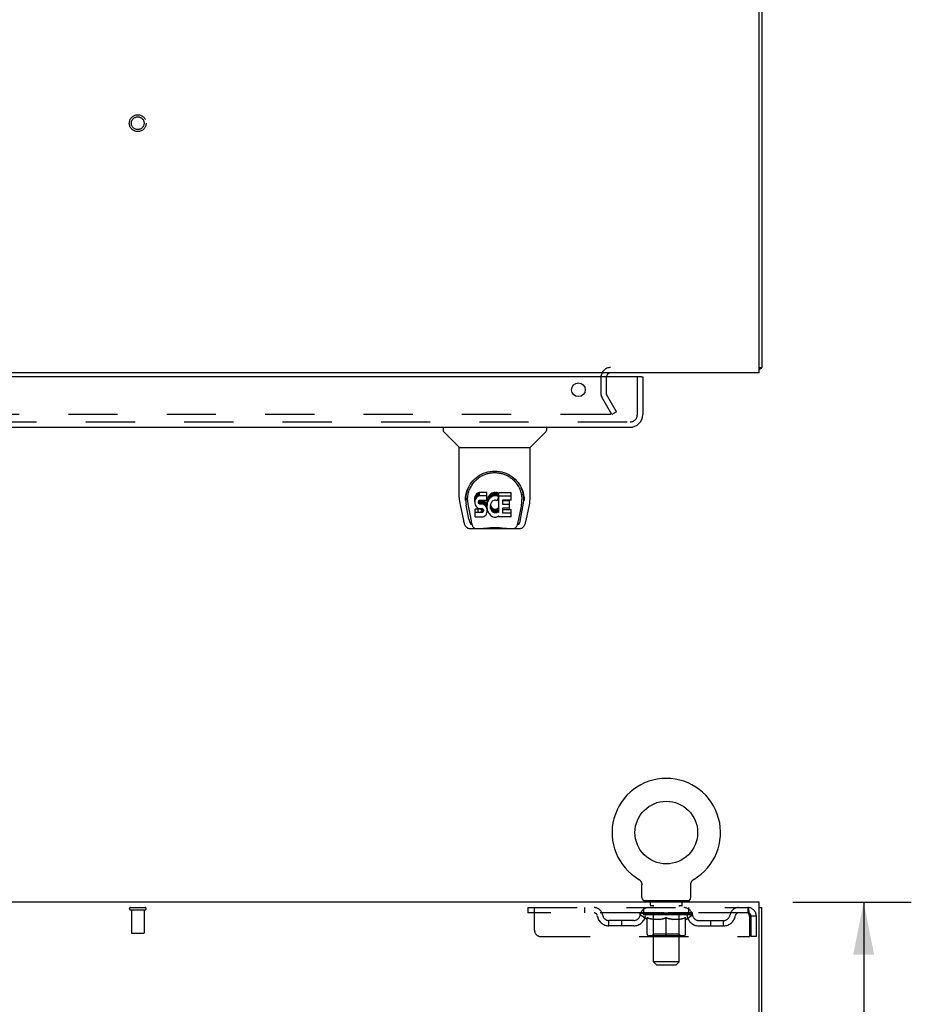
# Model space of a CAD drawing. Header units: inches. Extents: x 0 to 174, y 0 to 112.
# Tile 9 of 13: x 73 to 90, y 74 to 93. Entities that reach past the tile are written whole.
import ezdxf

# ---------------------------------------------------------------- set-up
doc = ezdxf.new("R2010")
doc.units = ezdxf.units.IN
doc.header["$LTSCALE"] = 9.560375
doc.header["$MEASUREMENT"] = 0
doc.linetypes.add('HIDDEN', pattern=[0.2, 0.1, -0.1])
doc.layers.get('0').update_dxf_attribs({"linetype": 'CONTINUOUS'})
for name, color, linetype in [('DEFAULT_2', 8, 'HIDDEN'), ('DIMENSIONS', 7, 'CONTINUOUS'), ('DOOR_ASSEMBLY', 7, 'CONTINUOUS')]:
    doc.layers.add(name, color=color, linetype=linetype)
doc.styles.get("Standard").update_dxf_attribs({"font": 'arial.ttf'})
doc.dimstyles.new('DIMSTYLE_1', dxfattribs={"dimtxt": 0.766875, "dimasz": 1.0225, "dimexe": 0.09, "dimexo": 0.07, "dimgap": 0.0375, "dimtad": 0, "dimtih": 1, "dimtoh": 1, "dimzin": 4, "dimdsep": 46, "dimtxsty": 'Standard', "dimblk": '_FILLED', "dimblk1": '_FILLED', "dimblk2": '_FILLED', "dimcen": 0.09, "dimadec": 3, "dimazin": 1, "dimtfac": 1, "dimtdec": 3, "dimtofl": 0, "dimtmove": 0, "dimatfit": 3, "dimldrblk": '_FILLED', "dimfxl": 0, "dimtolj": 1, "dimtzin": 4, "dimarcsym": 0})

# ---------------------------------------------------------------- blocks, each defined once
blk = doc.blocks.new('_FILLED')
at = {"color": 0, "linetype": 'ByBlock'}
blk.add_solid([(0, 0), (-1, 0.2), (-1, -0.2)], dxfattribs=at)
blk = doc.blocks.new('*D12')
at = {"layer": 'DIMENSIONS', "color": 2, "linetype": 'Continuous'}
for p, q in [((87.543, 76.104), (89.84, 76.104)), ((88.92, 76.104), (88.92, 71.934)), ((88.92, 66.229), (88.92, 70.4)), ((86.155, 66.229), (89.84, 66.229))]:
    blk.add_line(p, q, dxfattribs=at)
at = {"layer": 'DIMENSIONS', "color": 2, "linetype": 'Continuous', "xscale": 1.0225, "yscale": 1.0225, "zscale": 1.0225}
for p, rotation in [((88.92, 76.104), 90), ((88.92, 66.229), 270)]:
    blk.add_blockref('_FILLED', p, dxfattribs=dict(at, rotation=rotation))
at = {"layer": 'DIMENSIONS', "color": 2, "linetype": 'Continuous', "insert": (88.92, 71.55), "char_height": 0.7669, "width": 2.08396, "attachment_point": 2, "line_spacing_factor": 0.9}
blk.add_mtext('9.88', dxfattribs=at)

msp = doc.modelspace()

# ---------------------------------------------------------------- linework, layer by layer
at = {"color": 3, "linetype": 'Continuous'}
for p, q in [((86.887, 86.395), (86.887, 104.283)), ((86.939, 104.206), (86.939, 86.499)), ((86.887, 86.395), (52.741, 86.395)), ((86.887, 76.104), (52.741, 76.104)), ((86.887, 72.748), (86.887, 76.104)), ((86.939, 8.208), (86.939, 76))]:
    msp.add_line(p, q, dxfattribs=at)
at = {"color": 7, "linetype": 'Continuous'}
for p, q in [((86.887, 86.499), (86.939, 86.499)), ((86.898, 86.467), (86.887, 86.476)), ((84.549, 76.551), (84.548, 76.551)), ((84.548, 76.551), (84.552, 76.549)), ((84.552, 76.549), (84.556, 76.546)), ((84.556, 76.546), (84.559, 76.544)), ((84.559, 76.544), (84.563, 76.541)), ((84.563, 76.541), (84.566, 76.538)), ((84.566, 76.538), (84.569, 76.536)), ((84.569, 76.536), (84.572, 76.533)), ((84.572, 76.533), (84.575, 76.529)), ((84.575, 76.529), (84.578, 76.526)), ((84.578, 76.526), (84.581, 76.523)), ((84.581, 76.523), (84.584, 76.52)), ((84.584, 76.52), (84.587, 76.516)), ((84.586, 76.516), (84.589, 76.512)), ((84.589, 76.513), (84.591, 76.509)), ((84.591, 76.509), (84.594, 76.505)), ((84.594, 76.505), (84.596, 76.501)), ((84.596, 76.501), (84.598, 76.497)), ((84.598, 76.497), (84.599, 76.493)), ((84.599, 76.493), (84.601, 76.489)), ((84.601, 76.489), (84.603, 76.485)), ((84.603, 76.485), (84.604, 76.481)), ((84.604, 76.481), (84.605, 76.477)), ((84.605, 76.477), (84.606, 76.473)), ((84.606, 76.473), (84.607, 76.469)), ((84.607, 76.469), (84.608, 76.464)), ((84.61, 76.194), (84.61, 76.443)), ((85.56, 76.443), (85.56, 76.447)), ((85.56, 76.194), (85.56, 76.443)), ((85.562, 76.469), (85.563, 76.473)), ((85.562, 76.464), (85.562, 76.469)), ((85.563, 76.473), (85.564, 76.477)), ((85.564, 76.477), (85.566, 76.481)), ((85.566, 76.481), (85.567, 76.485)), ((85.567, 76.485), (85.569, 76.489)), ((85.569, 76.489), (85.57, 76.493)), ((85.57, 76.493), (85.572, 76.497)), ((85.572, 76.497), (85.574, 76.501)), ((85.574, 76.501), (85.576, 76.505)), ((85.576, 76.505), (85.578, 76.509)), ((85.578, 76.509), (85.581, 76.513)), ((85.581, 76.512), (85.583, 76.516)), ((85.583, 76.516), (85.586, 76.52)), ((85.586, 76.52), (85.588, 76.523)), ((85.588, 76.523), (85.591, 76.526)), ((85.591, 76.526), (85.594, 76.529)), ((85.594, 76.529), (85.597, 76.533)), ((85.597, 76.533), (85.6, 76.536)), ((85.6, 76.536), (85.604, 76.538)), ((85.604, 76.538), (85.607, 76.541)), ((85.607, 76.541), (85.61, 76.544)), ((85.61, 76.544), (85.614, 76.546)), ((85.614, 76.546), (85.617, 76.549)), ((85.614, 76.546), (85.615, 76.547)), ((85.617, 76.549), (85.621, 76.551)), ((85.621, 76.551), (85.621, 76.551)), ((84.647, 76.134), (84.647, 76.104)), ((85.522, 76.134), (84.647, 76.134)), ((85.522, 76.134), (85.522, 76.104)), ((86.887, 76), (86.939, 76))]:
    msp.add_line(p, q, dxfattribs=at)
at = {"color": 3, "linetype": 'Continuous'}
for points in [[(86.898, 86.467), (86.9, 86.469), (86.902, 86.471), (86.904, 86.473), (86.907, 86.475), (86.91, 86.476), (86.913, 86.478), (86.916, 86.48), (86.922, 86.482)], [(86.922, 86.482), (86.925, 86.484), (86.927, 86.485), (86.93, 86.487), (86.932, 86.488), (86.934, 86.49), (86.936, 86.492), (86.937, 86.493), (86.938, 86.495), (86.938, 86.497), (86.939, 86.498), (86.939, 86.499)]]:
    msp.add_lwpolyline(points, dxfattribs=at)
at = {"color": 7, "linetype": 'Continuous'}
for points in [[(84.608, 76.464), (84.609, 76.46), (84.609, 76.456), (84.61, 76.451), (84.61, 76.447), (84.61, 76.443)], [(84.61, 76.451), (84.61, 76.447), (84.61, 76.443)], [(85.56, 76.447), (85.56, 76.451), (85.56, 76.456), (85.561, 76.46), (85.562, 76.464)], [(85.56, 76.447), (85.56, 76.451), (85.56, 76.456), (85.561, 76.46), (85.562, 76.464)]]:
    msp.add_lwpolyline(points, dxfattribs=at)
msp.add_circle((85.085, 77.458), 0.609, dxfattribs=at)
at = {"color": 3, "linetype": 'Continuous'}
for centre, radius, start, end in [((84.003, 86.31), 0.085, 90, 175.9511), ((86.75, 86.584), 0.189, 316.4873, 321.7194)]:
    msp.add_arc(centre, radius, start, end, dxfattribs=at)
at = {"color": 7, "linetype": 'Continuous'}
for centre, radius, start, end in [((85.085, 77.458), 1.054, 300.3993, 239.6007), ((84.67, 76.194), 0.06, 180, 270), ((85.5, 76.194), 0.06, 270, 360)]:
    msp.add_arc(centre, radius, start, end, dxfattribs=at)
at = {"layer": 'DEFAULT_2', "color": 8, "linetype": 'HIDDEN'}
for p, q in [((83.814, 86.31), (83.814, 85.991)), ((83.918, 86.31), (83.918, 85.991)), ((84.118, 85.635), (83.922, 85.974)), ((84.028, 85.583), (83.832, 85.922)), ((83.982, 85.583), (55.645, 85.583)), ((84.118, 85.635), (84.028, 85.583)), ((84.554, 76.547), (84.556, 76.546)), ((85.621, 76.551), (85.621, 76.551)), ((74.672, 76), (74.956, 76)), ((82.397, 76), (82.397, 75.896)), ((82.397, 76), (86.668, 76)), ((82.522, 75.563), (82.522, 76)), ((83.497, 76), (83.497, 75.896)), ((84.647, 75.896), (84.647, 76)), ((84.74, 76.134), (84.74, 76.104)), ((84.775, 76.044), (84.775, 76.124)), ((84.844, 76.034), (84.785, 76.034)), ((84.836, 74.944), (84.836, 76.024)), ((85.385, 76.034), (85.326, 76.034)), ((85.334, 74.944), (85.334, 76.024)), ((85.395, 76.044), (85.395, 76.124)), ((85.43, 76.134), (85.43, 76.104)), ((85.522, 75.896), (85.522, 76)), ((86.668, 76), (86.668, 75.896)), ((86.67, 75.999), (86.668, 76)), ((74.672, 75.957), (74.956, 75.957)), ((74.69, 75.957), (74.69, 75.51)), ((74.938, 75.957), (74.938, 75.51)), ((86.668, 75.896), (82.397, 75.896)), ((84.579, 75.859), (84.579, 75.896)), ((85.591, 75.859), (84.579, 75.859)), ((84.706, 75.77), (84.579, 75.859)), ((84.586, 75.891), (84.586, 75.896)), ((84.593, 75.888), (84.593, 75.891)), ((84.593, 75.888), (85.576, 75.888)), ((84.6, 75.888), (84.6, 75.891)), ((84.601, 75.888), (84.601, 75.891)), ((84.609, 75.891), (84.609, 75.896)), ((84.622, 75.888), (84.622, 75.891)), ((84.624, 75.888), (84.624, 75.891)), ((84.646, 75.891), (84.646, 75.896)), ((84.658, 75.888), (84.658, 75.891)), ((84.66, 75.888), (84.66, 75.891)), ((84.823, 75.891), (84.663, 75.891)), ((84.697, 75.891), (84.697, 75.896)), ((84.698, 75.888), (84.698, 75.891)), ((84.699, 75.888), (84.699, 75.891)), ((84.701, 75.888), (84.701, 75.891)), ((84.707, 75.888), (84.707, 75.891)), ((84.707, 75.888), (84.707, 75.891)), ((84.71, 75.888), (84.71, 75.891)), ((84.712, 75.888), (84.712, 75.892)), ((84.714, 75.48), (84.714, 75.804)), ((84.716, 75.888), (84.716, 75.891)), ((84.727, 75.888), (84.727, 75.891)), ((84.742, 75.888), (84.742, 75.893)), ((84.742, 75.888), (84.742, 75.891)), ((84.758, 75.888), (84.758, 75.891)), ((84.758, 75.888), (84.758, 75.891)), ((84.759, 75.891), (84.759, 75.896)), ((84.767, 75.888), (84.767, 75.891)), ((84.77, 75.888), (84.77, 75.891)), ((84.778, 75.888), (84.778, 75.891)), ((84.787, 75.888), (84.787, 75.894)), ((84.799, 75.888), (84.799, 75.891)), ((84.802, 75.888), (84.802, 75.891)), ((84.823, 75.888), (84.823, 75.891)), ((84.877, 75.891), (84.827, 75.891)), ((84.832, 75.891), (84.832, 75.896)), ((84.835, 75.482), (84.835, 75.857)), ((84.837, 75.888), (84.837, 75.891)), ((84.841, 75.888), (84.841, 75.891)), ((84.846, 75.888), (84.846, 75.895)), ((84.849, 75.888), (84.849, 75.891)), ((84.858, 75.888), (84.858, 75.891)), ((84.877, 75.888), (84.877, 75.891)), ((84.937, 75.891), (84.89, 75.891)), ((84.906, 75.888), (84.906, 75.891)), ((84.912, 75.891), (84.912, 75.896)), ((84.915, 75.888), (84.915, 75.891)), ((84.917, 75.888), (84.917, 75.896)), ((84.919, 75.888), (84.919, 75.891)), ((84.925, 75.888), (84.925, 75.891)), ((84.937, 75.888), (84.937, 75.891)), ((85.001, 75.891), (84.958, 75.891)), ((84.968, 75.888), (84.968, 75.891)), ((84.993, 75.891), (85.085, 75.896)), ((84.997, 75.891), (84.997, 75.896)), ((84.997, 75.891), (84.997, 75.896)), ((84.997, 75.896), (84.997, 75.896)), ((84.997, 75.888), (84.997, 75.891)), ((85, 75.888), (85, 75.891)), ((85.001, 75.888), (85.001, 75.891)), ((85.002, 75.888), (85.002, 75.891)), ((85.068, 75.891), (85.03, 75.891)), ((85.034, 75.888), (85.034, 75.891)), ((85.068, 75.888), (85.068, 75.891)), ((85.083, 75.891), (85.083, 75.891)), ((85.083, 75.888), (85.083, 75.891)), ((85.083, 75.888), (85.083, 75.891)), ((85.085, 75.891), (85.085, 75.896)), ((85.085, 75.45), (85.085, 75.805)), ((85.087, 75.888), (85.087, 75.891)), ((85.087, 75.888), (85.087, 75.891)), ((85.087, 75.891), (85.087, 75.891)), ((85.088, 75.891), (85.14, 75.891)), ((85.101, 75.888), (85.101, 75.891)), ((85.114, 75.891), (85.114, 75.895)), ((85.114, 75.895), (85.176, 75.891)), ((85.131, 75.891), (85.131, 75.894)), ((85.136, 75.888), (85.136, 75.891)), ((85.168, 75.888), (85.168, 75.891)), ((85.168, 75.888), (85.168, 75.891)), ((85.168, 75.891), (85.212, 75.891)), ((85.169, 75.888), (85.169, 75.891)), ((85.172, 75.891), (85.172, 75.896)), ((85.172, 75.896), (85.173, 75.896)), ((85.172, 75.888), (85.172, 75.891)), ((85.173, 75.891), (85.173, 75.896)), ((85.201, 75.888), (85.201, 75.891)), ((85.233, 75.888), (85.233, 75.891)), ((85.233, 75.891), (85.28, 75.891)), ((85.245, 75.888), (85.245, 75.891)), ((85.251, 75.888), (85.251, 75.891)), ((85.253, 75.888), (85.253, 75.896)), ((85.255, 75.888), (85.255, 75.891)), ((85.258, 75.891), (85.258, 75.896)), ((85.264, 75.888), (85.264, 75.891)), ((85.293, 75.888), (85.293, 75.891)), ((85.293, 75.891), (85.342, 75.891)), ((85.312, 75.888), (85.312, 75.891)), ((85.321, 75.888), (85.321, 75.891)), ((85.324, 75.888), (85.324, 75.895)), ((85.329, 75.888), (85.329, 75.891)), ((85.332, 75.888), (85.332, 75.891)), ((85.335, 75.482), (85.335, 75.857)), ((85.338, 75.891), (85.338, 75.896)), ((85.346, 75.888), (85.346, 75.891)), ((85.346, 75.891), (85.507, 75.891)), ((85.368, 75.888), (85.368, 75.891)), ((85.37, 75.888), (85.37, 75.891)), ((85.383, 75.888), (85.383, 75.894)), ((85.392, 75.888), (85.392, 75.891)), ((85.399, 75.888), (85.399, 75.891)), ((85.402, 75.888), (85.402, 75.891)), ((85.41, 75.891), (85.41, 75.896)), ((85.411, 75.888), (85.411, 75.891)), ((85.411, 75.888), (85.411, 75.891)), ((85.428, 75.888), (85.428, 75.893)), ((85.428, 75.888), (85.428, 75.891)), ((85.442, 75.888), (85.442, 75.891)), ((85.454, 75.888), (85.454, 75.891)), ((85.455, 75.48), (85.455, 75.804)), ((85.457, 75.888), (85.457, 75.892)), ((85.46, 75.888), (85.46, 75.891)), ((85.463, 75.888), (85.463, 75.891)), ((85.463, 75.888), (85.463, 75.891)), ((85.464, 75.77), (85.591, 75.859)), ((85.469, 75.888), (85.469, 75.891)), ((85.471, 75.888), (85.471, 75.891)), ((85.471, 75.888), (85.471, 75.891)), ((85.473, 75.891), (85.473, 75.896)), ((85.509, 75.888), (85.509, 75.891)), ((85.512, 75.888), (85.512, 75.891)), ((85.523, 75.891), (85.523, 75.896)), ((85.546, 75.888), (85.546, 75.891)), ((85.547, 75.888), (85.547, 75.891)), ((85.56, 75.891), (85.56, 75.896)), ((85.569, 75.888), (85.569, 75.891)), ((85.569, 75.888), (85.569, 75.891)), ((85.576, 75.888), (85.576, 75.891)), ((85.583, 75.891), (85.583, 75.896)), ((85.591, 75.859), (85.591, 75.896)), ((86.701, 75.833), (86.701, 75.438)), ((86.731, 75.438), (86.731, 75.833)), ((86.835, 75.833), (86.731, 75.833)), ((86.835, 75.438), (86.835, 75.833)), ((83.97, 75.645), (83.97, 75.749)), ((84.453, 75.749), (83.97, 75.749)), ((84.453, 75.645), (83.97, 75.645)), ((84.22, 75.645), (84.22, 75.749)), ((84.706, 75.77), (84.714, 75.77)), ((84.972, 75.77), (84.828, 75.77)), ((85.342, 75.77), (85.198, 75.77)), ((85.455, 75.77), (85.464, 75.77)), ((85.716, 75.749), (86.199, 75.749)), ((85.716, 75.645), (86.199, 75.645)), ((85.949, 75.645), (85.949, 75.749)), ((86.199, 75.645), (86.199, 75.749)), ((74.7, 75.5), (74.928, 75.5)), ((82.647, 75.438), (86.701, 75.438)), ((85.426, 75.45), (84.744, 75.45)), ((84.835, 75.482), (84.803, 75.45)), ((85.335, 75.482), (84.835, 75.482)), ((85.335, 75.482), (85.367, 75.45)), ((86.835, 75.438), (86.731, 75.438)), ((85.334, 74.944), (84.836, 74.944)), ((84.896, 74.884), (84.836, 74.944)), ((84.896, 74.884), (85.274, 74.884)), ((85.274, 74.884), (85.334, 74.944))]:
    msp.add_line(p, q, dxfattribs=at)
for points in [[(84.002, 85.6), (84.002, 85.599), (84.002, 85.598), (84.002, 85.596), (84.001, 85.594), (84, 85.593), (83.999, 85.591), (83.998, 85.59), (83.997, 85.588), (83.995, 85.587), (83.994, 85.586), (83.992, 85.585), (83.99, 85.584), (83.988, 85.584), (83.986, 85.583), (83.984, 85.583), (83.982, 85.583)], [(84, 85.608), (84.001, 85.606), (84.002, 85.605), (84.002, 85.603), (84.002, 85.601), (84.002, 85.6)], [(86.67, 75.999), (86.673, 75.996), (86.675, 75.991), (86.677, 75.984), (86.68, 75.975), (86.682, 75.964), (86.684, 75.951), (86.687, 75.937), (86.689, 75.922), (86.691, 75.906), (86.694, 75.888), (86.696, 75.87), (86.698, 75.852), (86.701, 75.833)], [(84.714, 75.804), (84.735, 75.796), (84.755, 75.789), (84.775, 75.783), (84.795, 75.778), (84.815, 75.773), (84.834, 75.77)], [(84.964, 75.77), (84.984, 75.773), (85.004, 75.778), (85.024, 75.783), (85.044, 75.79), (85.064, 75.797), (85.085, 75.805)], [(85.085, 75.805), (85.106, 75.797), (85.126, 75.79), (85.146, 75.783), (85.166, 75.778), (85.186, 75.773), (85.205, 75.77)], [(85.335, 75.77), (85.355, 75.773), (85.375, 75.778), (85.395, 75.783), (85.415, 75.789), (85.435, 75.797), (85.455, 75.804)], [(86.675, 75.893), (86.673, 75.895), (86.67, 75.896), (86.668, 75.896)], [(86.675, 75.893), (86.677, 75.89), (86.68, 75.887), (86.682, 75.883), (86.684, 75.878), (86.687, 75.873), (86.689, 75.867), (86.691, 75.861), (86.694, 75.854), (86.696, 75.847), (86.698, 75.84), (86.701, 75.833)], [(84.828, 75.77), (84.809, 75.774), (84.791, 75.778), (84.772, 75.783), (84.753, 75.789), (84.734, 75.796), (84.714, 75.804)], [(85.085, 75.803), (85.065, 75.796), (85.046, 75.789), (85.027, 75.783), (85.009, 75.778), (84.99, 75.773), (84.972, 75.77)], [(85.198, 75.77), (85.179, 75.774), (85.161, 75.778), (85.142, 75.783), (85.123, 75.789), (85.104, 75.796), (85.085, 75.803)], [(85.455, 75.804), (85.436, 75.796), (85.416, 75.789), (85.397, 75.783), (85.379, 75.778), (85.36, 75.773), (85.342, 75.77)]]:
    msp.add_lwpolyline(points, dxfattribs=at)
for radius in [0.164, 0.124]:
    msp.add_circle((74.814, 91.249), radius, dxfattribs=at)
for centre, radius, start, end in [((84.003, 86.31), 0.189, 90, 180), ((83.951, 85.991), 0.137, 180, 210), ((83.951, 85.991), 0.033, 180, 210), ((74.672, 75.979), 0.0215, 90, 270), ((74.956, 75.979), 0.0215, 270, 90), ((83.681, 75.833), 0.167, 8.0716, 90), ((84.742, 75.833), 0.167, 90, 171.9284), ((84.765, 76.124), 0.01, 0, 90), ((84.785, 76.044), 0.01, 180, 270), ((84.826, 76.024), 0.01, 0, 90), ((85.344, 76.024), 0.01, 90, 180), ((85.385, 76.044), 0.01, 270, 360), ((85.405, 76.124), 0.01, 90, 180), ((85.427, 75.833), 0.167, 8.0716, 90), ((86.488, 75.833), 0.167, 90, 171.9284), ((86.668, 75.833), 0.167, 0, 90), ((83.682, 75.834), 0.0625, 7.9863, 90), ((83.97, 75.874), 0.229, 187.9863, 270), ((83.97, 75.874), 0.125, 188.0716, 270), ((84.453, 75.874), 0.125, 270, 351.9284), ((84.453, 75.874), 0.229, 270, 352.0137), ((84.742, 75.834), 0.0625, 90, 172.0137), ((84.803, 75.857), 0.0318, 0, 90), ((85.367, 75.857), 0.0318, 90, 180), ((85.428, 75.834), 0.0625, 7.9863, 90), ((85.716, 75.874), 0.229, 187.9863, 270), ((85.716, 75.874), 0.125, 188.0716, 270), ((86.199, 75.874), 0.125, 270, 351.9284), ((86.199, 75.874), 0.229, 270, 352.0137), ((86.488, 75.834), 0.0625, 90, 172.0137), ((86.668, 75.833), 0.063, 0, 90), ((74.7, 75.51), 0.01, 180, 270), ((74.928, 75.51), 0.01, 270, 360), ((82.647, 75.563), 0.125, 180, 270), ((84.744, 75.48), 0.0296, 180, 270), ((85.426, 75.48), 0.0296, 270, 360)]:
    msp.add_arc(centre, radius, start, end, dxfattribs=at)
for centre, major_axis, ratio, start_param, end_param in [((85.085, 75.896), (0.506, 0.005), 0.05963, 2.96643, 3.140963), ((84.563, 75.887), (0.158, 0), 0.060556, 0.430652, 1.470503), ((85.085, 75.896), (0.506, 0), 0.060556, -3.141593, -2.96706), ((84.563, 75.881), (0.158, 0.002), 0.05963, 1.376596, 1.469874), ((85.085, 75.896), (0.506, 0.011), 0.05688, 2.791345, 2.965878), ((84.543, 75.887), (0.158, 0.002), 0.05963, 0.25549, 1.295341), ((84.598, 75.887), (0.158, -0.002), 0.05963, 0.605815, 1.645666), ((85.085, 75.896), (0.506, -0.005), 0.05963, -2.96643, -2.791898), ((84.598, 75.881), (0.158, 0), 0.060556, 1.551758, 1.645036), ((84.543, 75.881), (0.158, 0.003), 0.05688, 1.20151, 1.294789), ((84.599, 75.883), (0.131, 0.001), 0.05963, 1.065228, 1.614276), ((84.583, 75.883), (0.131, 0.003), 0.05688, 0.890143, 1.43919), ((84.63, 75.883), (0.131, 0), 0.060556, 1.240391, 1.789438), ((85.085, 75.896), (0.506, 0.015), 0.052395, 2.616403, 2.790936), ((84.54, 75.887), (0.158, 0.003), 0.05688, 0.080405, 1.120256), ((84.648, 75.887), (0.158, -0.003), 0.05688, 0.7809, 1.820751), ((85.085, 75.896), (0.506, -0.011), 0.05688, -2.791345, -2.616812), ((84.648, 75.881), (0.158, -0.002), 0.05963, 1.72692, 1.820198), ((84.54, 75.881), (0.158, 0.005), 0.052395, 1.026568, 1.119847), ((84.583, 75.883), (0.131, 0.004), 0.052395, 0.715201, 1.264248), ((84.674, 75.883), (0.131, -0.001), 0.05963, 1.415553, 1.9646), ((85.085, 75.896), (0.506, 0.02), 0.046319, 2.441654, 2.616187), ((84.711, 75.887), (0.158, -0.005), 0.052395, 0.955842, 1.995693), ((84.554, 75.887), (0.158, 0.005), 0.052395, -0.094537, 0.945314), ((85.085, 75.896), (0.506, -0.015), 0.052395, -2.616403, -2.44187), ((84.711, 75.881), (0.158, -0.003), 0.05688, 1.902006, 1.995284), ((84.554, 75.881), (0.158, 0.006), 0.046319, 0.851819, 0.945098), ((84.597, 75.883), (0.131, 0.005), 0.046319, 0.540452, 1.089499), ((84.731, 75.883), (0.131, -0.003), 0.05688, 1.590638, 2.139686), ((85.085, 75.896), (0.506, 0.024), 0.038841, 2.267123, 2.441656), ((84.786, 75.887), (0.158, -0.006), 0.046319, 1.130591, 2.170442), ((84.584, 75.887), (0.158, 0.006), 0.046319, -0.269286, 0.770565), ((85.085, 75.896), (0.506, -0.02), 0.046319, -2.441654, -2.267121), ((84.786, 75.881), (0.158, -0.005), 0.052395, 2.076947, 2.170226), ((84.584, 75.881), (0.158, 0.007), 0.038841, 0.677289, 0.770567), ((84.627, 75.883), (0.131, 0.006), 0.038841, 0.365921, 0.914969), ((84.798, 75.883), (0.131, -0.004), 0.052395, 1.76558, 2.314627), ((85.085, 75.896), (0.506, 0.027), 0.030195, 2.09281, 2.267343), ((84.87, 75.887), (0.158, -0.007), 0.038841, 1.305122, 2.344973), ((84.629, 75.887), (0.158, 0.007), 0.038841, -0.443817, 0.596034), ((85.085, 75.896), (0.506, -0.024), 0.038841, -2.267123, -2.092591), ((84.87, 75.881), (0.158, -0.006), 0.046319, 2.251696, 2.344975), ((84.629, 75.881), (0.158, 0.008), 0.030195, 0.502975, 0.596254), ((84.67, 75.883), (0.131, 0.007), 0.030195, 0.191608, 0.740655), ((84.875, 75.883), (0.131, -0.005), 0.046319, 1.940329, 2.489376), ((84.687, 75.887), (0.158, 0.008), 0.030195, -0.61813, 0.421721), ((85.085, 75.896), (0.506, 0.029), 0.020645, 1.918687, 2.09322), ((84.96, 75.887), (0.158, -0.008), 0.030195, 1.479435, 2.519286), ((85.085, 75.896), (0.506, -0.027), 0.030195, -2.09281, -1.918277), ((84.96, 75.881), (0.158, -0.007), 0.038841, 2.426227, 2.519505), ((84.687, 75.881), (0.158, 0.009), 0.020645, 0.328852, 0.422131), ((84.726, 75.883), (0.131, 0.007), 0.020645, 0.017485, 0.566532), ((84.957, 75.883), (0.131, -0.006), 0.038841, 2.11486, 2.663907), ((84.758, 75.887), (0.158, 0.009), 0.020645, -0.792253, 0.247598), ((85.085, 75.896), (0.506, 0.03), 0.010478, 1.744704, 1.919237), ((85.054, 75.887), (0.158, -0.009), 0.020645, 1.653558, 2.693409), ((85.085, 75.896), (0.506, -0.029), 0.020645, -1.918687, -1.744154), ((85.054, 75.881), (0.158, -0.008), 0.030195, 2.60054, 2.693819), ((84.758, 75.881), (0.158, 0.009), 0.010478, 0.154869, 0.248148), ((84.793, 75.883), (0.131, 0.008), 0.010478, 6.126688, 6.675735), ((85.044, 75.883), (0.131, -0.007), 0.030195, 2.289173, 2.83822), ((84.839, 75.887), (0.158, 0.009), 0.010478, -0.966236, -0.000846), ((85.149, 75.887), (0.158, -0.009), 0.010478, 1.827541, 2.867392), ((85.085, 75.896), (0.506, -0.03), 0.010478, -1.744704, -1.563007), ((85.149, 75.881), (0.158, -0.009), 0.020645, 2.774664, 2.867942), ((85.132, 75.883), (0.131, -0.007), 0.020645, 2.463296, 3.012344), ((85.02, 75.887), (0.158, 0.009), 0.010478, 0.274201, 1.314052), ((84.951, 75.883), (0.131, 0.008), 0.010478, -0.000483, 0.504314), ((84.927, 75.881), (0.158, 0.009), 0.010478, 0.099668, 0.192946), ((85.085, 75.896), (0.506, 0.03), 0.010478, -1.571421, -1.396888), ((85.242, 75.881), (0.158, -0.009), 0.010478, 2.74231, 2.948646), ((85.218, 75.883), (0.131, -0.008), 0.010478, 2.637279, 3.14189), ((85.115, 75.887), (0.158, 0.009), 0.020645, 0.448184, 1.488034), ((85.038, 75.883), (0.131, 0.007), 0.020645, 0.129249, 0.678296), ((85.02, 75.881), (0.158, 0.009), 0.020645, 0.273651, 0.366929), ((85.331, 75.887), (0.158, -0.009), 0.010478, -3.140747, -2.175357), ((85.085, 75.896), (0.506, 0.029), 0.020645, -1.397439, -1.222906), ((85.085, 75.896), (0.506, -0.03), 0.010478, 1.222355, 1.396888), ((85.209, 75.887), (0.158, 0.008), 0.030195, 0.622307, 1.662158), ((85.126, 75.883), (0.131, 0.007), 0.030195, 0.303372, 0.852419), ((85.376, 75.883), (0.131, -0.008), 0.010478, 2.749043, 3.29809), ((85.411, 75.887), (0.158, -0.009), 0.020645, 2.893995, 3.933846), ((85.115, 75.881), (0.158, 0.008), 0.030195, 0.447774, 0.541052), ((85.411, 75.881), (0.158, -0.009), 0.010478, 2.893445, 2.986723), ((85.085, 75.896), (0.506, 0.027), 0.030195, -1.223315, -1.048783), ((85.085, 75.896), (0.506, -0.029), 0.020645, 1.048373, 1.222906), ((85.3, 75.887), (0.158, 0.007), 0.038841, 0.79662, 1.836471), ((85.212, 75.883), (0.131, 0.006), 0.038841, 0.477686, 1.026733), ((85.443, 75.883), (0.131, -0.007), 0.020645, 2.57506, 3.124108), ((85.482, 75.887), (0.158, -0.008), 0.030195, 2.719872, 3.759723), ((85.383, 75.887), (0.158, 0.006), 0.046319, 0.971151, 2.011002), ((85.209, 75.881), (0.158, 0.007), 0.038841, 0.622087, 0.715366), ((85.482, 75.881), (0.158, -0.009), 0.020645, 2.719462, 2.812741), ((85.085, 75.896), (0.506, 0.024), 0.038841, -1.049002, -0.874469), ((85.085, 75.896), (0.506, -0.027), 0.030195, 0.87425, 1.048783), ((85.295, 75.883), (0.131, 0.005), 0.046319, 0.652216, 1.201263), ((85.458, 75.887), (0.158, 0.005), 0.052395, 1.1459, 2.185751), ((85.499, 75.883), (0.131, -0.007), 0.030195, 2.400937, 2.949985), ((85.541, 75.887), (0.158, -0.007), 0.038841, 2.545558, 3.585409), ((85.371, 75.883), (0.131, 0.004), 0.052395, 0.826965, 1.376012), ((85.3, 75.881), (0.158, 0.006), 0.046319, 0.796618, 0.889896), ((85.541, 75.881), (0.158, -0.008), 0.030195, 2.545339, 2.638617), ((85.521, 75.887), (0.158, 0.003), 0.05688, 1.320842, 2.360692), ((85.085, 75.896), (0.506, 0.02), 0.046319, -0.874471, -0.699939), ((85.085, 75.896), (0.506, -0.024), 0.038841, 0.699936, 0.874469), ((85.586, 75.887), (0.158, -0.006), 0.046319, 2.371028, 3.410879), ((85.543, 75.883), (0.131, -0.006), 0.038841, 2.226624, 2.775671), ((85.572, 75.887), (0.158, 0.002), 0.05963, 1.495927, 2.535778), ((85.439, 75.883), (0.131, 0.003), 0.05688, 1.001907, 1.550954), ((85.616, 75.887), (0.158, -0.005), 0.052395, 2.196279, 3.23613), ((85.383, 75.881), (0.158, 0.005), 0.052395, 0.971367, 1.064645), ((85.572, 75.883), (0.131, -0.005), 0.046319, 2.052093, 2.601141), ((85.607, 75.887), (0.158, 0), 0.060556, 1.671089, 2.71094), ((85.586, 75.881), (0.158, -0.007), 0.038841, 2.371026, 2.464304), ((85.629, 75.887), (0.158, -0.003), 0.05688, 2.021337, 3.061188), ((85.085, 75.896), (0.506, 0.015), 0.052395, -0.699723, -0.52519), ((85.085, 75.896), (0.506, -0.02), 0.046319, 0.525406, 0.699939), ((85.626, 75.887), (0.158, -0.002), 0.05963, 1.846251, 2.886102), ((85.496, 75.883), (0.131, 0.001), 0.05963, 1.176993, 1.72604), ((85.587, 75.883), (0.131, -0.004), 0.052395, 1.877344, 2.426392), ((85.54, 75.883), (0.131, 0), 0.060556, 1.352155, 1.901202), ((85.586, 75.883), (0.131, -0.003), 0.05688, 1.702402, 2.25145), ((85.571, 75.883), (0.131, -0.001), 0.05963, 1.527317, 2.076364), ((85.458, 75.881), (0.158, 0.003), 0.05688, 1.146309, 1.239587), ((85.616, 75.881), (0.158, -0.006), 0.046319, 2.196495, 2.289773), ((85.085, 75.896), (0.506, 0.011), 0.05688, -0.524781, -0.350248), ((85.085, 75.896), (0.506, -0.015), 0.052395, 0.350657, 0.52519), ((85.521, 75.881), (0.158, 0.002), 0.05963, 1.321394, 1.414673), ((85.629, 75.881), (0.158, -0.005), 0.052395, 2.021746, 2.115024), ((85.085, 75.896), (0.506, 0.005), 0.05963, -0.349695, -0.175162), ((85.085, 75.896), (0.506, -0.011), 0.05688, 0.175715, 0.350248), ((85.572, 75.881), (0.158, 0), 0.060556, 1.496556, 1.589835), ((85.626, 75.881), (0.158, -0.003), 0.05688, 1.846804, 1.940083), ((85.607, 75.881), (0.158, -0.002), 0.05963, 1.671719, 1.764997), ((85.085, 75.896), (0.506, 0), 0.060556, -0.174533, 0), ((85.085, 75.896), (0.506, -0.005), 0.05963, 0.000629, 0.175162)]:
    msp.add_ellipse(centre, major_axis=major_axis, ratio=ratio, start_param=start_param, end_param=end_param, dxfattribs=at)
at = {"layer": 'DOOR_ASSEMBLY', "color": 3, "linetype": 'Continuous'}
for p, q in [((84.606, 86.316), (54.689, 86.316)), ((84.626, 86.316), (84.626, 85.584)), ((54.685, 85.337), (84.38, 85.337))]:
    msp.add_line(p, q, dxfattribs=at)
at = {"layer": 'DOOR_ASSEMBLY', "color": 8, "linetype": 'HIDDEN'}
for p, q in [((84.522, 85.584), (84.522, 86.316)), ((54.685, 85.441), (84.38, 85.441))]:
    msp.add_line(p, q, dxfattribs=at)
at = {"layer": 'DOOR_ASSEMBLY', "color": 7, "linetype": 'Continuous'}
for p, q in [((84.606, 86.316), (84.626, 86.316)), ((80.747, 85.337), (80.747, 85.275)), ((81.057, 84.949), (80.759, 85.247)), ((82.446, 84.949), (82.744, 85.247)), ((82.755, 85.337), (82.755, 85.275)), ((81.062, 84.944), (82.44, 84.944)), ((81.062, 83.972), (81.062, 84.944)), ((82.44, 83.972), (82.44, 84.944)), ((81.395, 84.041), (81.381, 84.021)), ((81.404, 84.049), (81.395, 84.041)), ((81.395, 83.974), (81.395, 84.041)), ((81.413, 84.055), (81.404, 84.049)), ((81.404, 83.982), (81.404, 84.049)), ((81.435, 84.065), (81.413, 84.055)), ((81.413, 83.988), (81.413, 84.055)), ((81.458, 84.072), (81.435, 84.065)), ((81.435, 83.998), (81.435, 84.065)), ((81.598, 84.072), (81.458, 84.072)), ((81.458, 84.006), (81.458, 84.072)), ((81.599, 84.029), (81.598, 84.072)), ((81.598, 84.006), (81.598, 84.072)), ((81.675, 84.042), (81.659, 84.027)), ((81.694, 84.055), (81.675, 84.042)), ((81.675, 83.975), (81.675, 84.042)), ((81.714, 84.064), (81.694, 84.055)), ((81.694, 83.988), (81.694, 84.055)), ((81.736, 84.069), (81.714, 84.064)), ((81.714, 83.997), (81.714, 84.064)), ((81.758, 84.071), (81.736, 84.069)), ((81.736, 84.002), (81.736, 84.069)), ((81.758, 84.071), (81.781, 84.07)), ((81.758, 84.004), (81.758, 84.071)), ((81.792, 84.069), (81.781, 84.07)), ((81.781, 84.004), (81.781, 84.07)), ((81.802, 84.065), (81.792, 84.069)), ((81.792, 84.002), (81.792, 84.069)), ((81.821, 84.053), (81.802, 84.065)), ((81.802, 83.999), (81.802, 84.065)), ((81.821, 84.053), (81.821, 83.987)), ((81.823, 84.05), (81.823, 83.987)), ((81.831, 84.07), (82.068, 84.07)), ((81.831, 83.678), (81.831, 84.07)), ((82.072, 83.925), (82.072, 84.066)), ((81.18, 83.917), (81.18, 83.917)), ((81.188, 84.003), (81.186, 83.94)), ((81.224, 83.93), (81.224, 83.907)), ((81.367, 83.975), (81.365, 83.952)), ((81.365, 83.885), (81.365, 83.952)), ((81.367, 83.908), (81.365, 83.885)), ((81.365, 83.885), (81.366, 83.861)), ((81.366, 83.861), (81.37, 83.837)), ((81.372, 83.999), (81.367, 83.975)), ((81.367, 83.908), (81.367, 83.975)), ((81.372, 83.932), (81.367, 83.908)), ((81.381, 84.021), (81.372, 83.999)), ((81.372, 83.932), (81.372, 83.999)), ((81.381, 83.954), (81.372, 83.932)), ((81.381, 83.954), (81.381, 84.021)), ((81.395, 83.974), (81.381, 83.954)), ((81.404, 83.982), (81.395, 83.974)), ((81.413, 83.988), (81.404, 83.982)), ((81.435, 83.998), (81.413, 83.988)), ((81.458, 84.006), (81.435, 83.998)), ((81.436, 83.873), (81.437, 83.888)), ((81.437, 83.865), (81.436, 83.873)), ((81.437, 83.888), (81.439, 83.903)), ((81.437, 83.865), (81.437, 83.888)), ((81.439, 83.858), (81.437, 83.865)), ((81.439, 83.903), (81.442, 83.91)), ((81.439, 83.858), (81.439, 83.903)), ((81.444, 83.852), (81.439, 83.858)), ((81.442, 83.91), (81.448, 83.915)), ((81.444, 83.852), (81.444, 83.911)), ((81.45, 83.848), (81.444, 83.852)), ((81.448, 83.915), (81.462, 83.919)), ((81.45, 83.915), (81.449, 83.915)), ((81.464, 83.911), (81.45, 83.915)), ((81.45, 83.848), (81.45, 83.915)), ((81.464, 83.844), (81.45, 83.848)), ((81.598, 84.006), (81.458, 84.006)), ((81.462, 83.919), (81.477, 83.92)), ((81.488, 83.911), (81.464, 83.911)), ((81.464, 83.844), (81.464, 83.911)), ((81.488, 83.845), (81.464, 83.844)), ((81.477, 83.92), (81.59, 83.92)), ((81.512, 83.91), (81.488, 83.911)), ((81.488, 83.845), (81.488, 83.911)), ((81.512, 83.843), (81.488, 83.845)), ((81.536, 83.905), (81.512, 83.91)), ((81.512, 83.843), (81.512, 83.91)), ((81.547, 83.9), (81.536, 83.905)), ((81.536, 83.838), (81.536, 83.905)), ((81.557, 83.893), (81.547, 83.9)), ((81.547, 83.833), (81.547, 83.9)), ((81.574, 83.877), (81.557, 83.893)), ((81.557, 83.827), (81.557, 83.893)), ((81.587, 83.857), (81.574, 83.877)), ((81.574, 83.81), (81.574, 83.877)), ((81.596, 83.834), (81.587, 83.857)), ((81.587, 83.79), (81.587, 83.857)), ((81.59, 83.92), (81.596, 83.921)), ((81.596, 83.921), (81.597, 83.926)), ((81.597, 83.926), (81.599, 83.939)), ((81.602, 83.908), (81.597, 83.864)), ((81.597, 83.797), (81.597, 83.864)), ((81.599, 83.963), (81.598, 84.006)), ((81.599, 83.963), (81.599, 84.029)), ((81.599, 83.939), (81.599, 83.963)), ((81.606, 83.93), (81.602, 83.908)), ((81.602, 83.842), (81.602, 83.908)), ((81.606, 83.863), (81.602, 83.842)), ((81.612, 83.952), (81.606, 83.93)), ((81.606, 83.863), (81.606, 83.93)), ((81.612, 83.885), (81.606, 83.863)), ((81.621, 83.972), (81.612, 83.952)), ((81.612, 83.885), (81.612, 83.952)), ((81.621, 83.905), (81.612, 83.885)), ((81.632, 83.992), (81.621, 83.972)), ((81.621, 83.905), (81.621, 83.972)), ((81.632, 83.925), (81.621, 83.905)), ((81.644, 84.01), (81.632, 83.992)), ((81.632, 83.925), (81.632, 83.992)), ((81.644, 83.943), (81.632, 83.925)), ((81.659, 84.027), (81.644, 84.01)), ((81.644, 83.943), (81.644, 84.01)), ((81.659, 83.96), (81.644, 83.943)), ((81.659, 83.96), (81.659, 84.027)), ((81.675, 83.975), (81.659, 83.96)), ((81.674, 83.852), (81.671, 83.84)), ((81.68, 83.864), (81.674, 83.852)), ((81.694, 83.988), (81.675, 83.975)), ((81.694, 83.887), (81.68, 83.864)), ((81.714, 83.997), (81.694, 83.988)), ((81.703, 83.898), (81.694, 83.887)), ((81.713, 83.905), (81.703, 83.898)), ((81.738, 83.916), (81.713, 83.905)), ((81.736, 84.002), (81.714, 83.997)), ((81.758, 84.004), (81.736, 84.002)), ((81.751, 83.919), (81.738, 83.916)), ((81.765, 83.919), (81.751, 83.919)), ((81.781, 84.004), (81.758, 84.004)), ((81.778, 83.916), (81.765, 83.919)), ((81.79, 83.911), (81.778, 83.916)), ((81.792, 84.002), (81.781, 84.004)), ((81.802, 83.999), (81.792, 84.002)), ((81.822, 83.981), (81.796, 83.913)), ((81.821, 83.987), (81.802, 83.999)), ((81.831, 84.003), (82.068, 84.003)), ((81.901, 83.916), (81.901, 83.848)), ((82.068, 83.92), (81.906, 83.92)), ((81.906, 83.911), (82.037, 83.911)), ((82.041, 83.766), (82.041, 83.906)), ((82.315, 84.004), (82.316, 83.94)), ((82.322, 83.917), (82.322, 83.917)), ((81.077, 83.829), (81.143, 83.523)), ((81.25, 83.551), (81.197, 83.821)), ((81.234, 83.809), (81.291, 83.516)), ((81.368, 83.599), (81.368, 83.741)), ((81.37, 83.837), (81.378, 83.815)), ((81.431, 83.746), (81.372, 83.745)), ((81.372, 83.678), (81.372, 83.745)), ((81.431, 83.679), (81.372, 83.678)), ((81.378, 83.815), (81.391, 83.795)), ((81.391, 83.795), (81.407, 83.778)), ((81.407, 83.778), (81.427, 83.764)), ((81.427, 83.764), (81.438, 83.76)), ((81.492, 83.746), (81.431, 83.746)), ((81.431, 83.679), (81.431, 83.746)), ((81.492, 83.679), (81.431, 83.679)), ((81.438, 83.76), (81.45, 83.758)), ((81.45, 83.758), (81.498, 83.758)), ((81.507, 83.747), (81.492, 83.746)), ((81.492, 83.679), (81.492, 83.746)), ((81.507, 83.68), (81.492, 83.679)), ((81.498, 83.758), (81.505, 83.757)), ((81.505, 83.757), (81.512, 83.755)), ((81.514, 83.75), (81.507, 83.747)), ((81.507, 83.68), (81.507, 83.747)), ((81.514, 83.684), (81.507, 83.68)), ((81.536, 83.838), (81.512, 83.843)), ((81.512, 83.755), (81.518, 83.75)), ((81.516, 83.752), (81.514, 83.75)), ((81.514, 83.684), (81.514, 83.75)), ((81.519, 83.689), (81.514, 83.684)), ((81.518, 83.75), (81.523, 83.744)), ((81.519, 83.689), (81.519, 83.749)), ((81.529, 83.701), (81.519, 83.689)), ((81.523, 83.744), (81.53, 83.731)), ((81.529, 83.701), (81.529, 83.732)), ((81.531, 83.708), (81.529, 83.701)), ((81.53, 83.731), (81.532, 83.715)), ((81.531, 83.708), (81.531, 83.72)), ((81.532, 83.715), (81.531, 83.708)), ((81.547, 83.833), (81.536, 83.838)), ((81.557, 83.827), (81.547, 83.833)), ((81.574, 83.81), (81.557, 83.827)), ((81.587, 83.79), (81.574, 83.81)), ((81.596, 83.768), (81.587, 83.79)), ((81.589, 83.651), (81.597, 83.673)), ((81.597, 83.831), (81.596, 83.834)), ((81.596, 83.768), (81.596, 83.834)), ((81.603, 83.744), (81.596, 83.768)), ((81.602, 83.842), (81.597, 83.797)), ((81.597, 83.797), (81.598, 83.775)), ((81.597, 83.673), (81.603, 83.697)), ((81.598, 83.775), (81.601, 83.753)), ((81.601, 83.753), (81.606, 83.731)), ((81.605, 83.721), (81.603, 83.744)), ((81.603, 83.697), (81.605, 83.721)), ((81.605, 83.721), (81.605, 83.735)), ((81.606, 83.731), (81.613, 83.71)), ((81.613, 83.71), (81.634, 83.671)), ((81.634, 83.671), (81.647, 83.652)), ((81.671, 83.84), (81.667, 83.813)), ((81.667, 83.813), (81.667, 83.786)), ((81.667, 83.786), (81.668, 83.773)), ((81.668, 83.773), (81.668, 83.813)), ((81.668, 83.773), (81.671, 83.76)), ((81.67, 83.832), (81.671, 83.827)), ((81.671, 83.827), (81.681, 83.802)), ((81.671, 83.76), (81.671, 83.827)), ((81.671, 83.76), (81.681, 83.735)), ((81.681, 83.802), (81.695, 83.779)), ((81.681, 83.735), (81.681, 83.802)), ((81.681, 83.735), (81.695, 83.712)), ((81.695, 83.779), (81.703, 83.769)), ((81.695, 83.712), (81.695, 83.779)), ((81.695, 83.712), (81.703, 83.702)), ((81.703, 83.769), (81.714, 83.76)), ((81.703, 83.702), (81.703, 83.769)), ((81.703, 83.702), (81.714, 83.693)), ((81.714, 83.76), (81.725, 83.752)), ((81.714, 83.693), (81.714, 83.76)), ((81.714, 83.693), (81.725, 83.686)), ((81.725, 83.752), (81.737, 83.748)), ((81.725, 83.686), (81.725, 83.752)), ((81.725, 83.686), (81.737, 83.681)), ((81.737, 83.748), (81.75, 83.745)), ((81.737, 83.681), (81.737, 83.748)), ((81.737, 83.681), (81.75, 83.678)), ((81.75, 83.745), (81.764, 83.745)), ((81.75, 83.678), (81.75, 83.745)), ((81.75, 83.678), (81.764, 83.678)), ((81.764, 83.745), (81.777, 83.747)), ((81.764, 83.678), (81.764, 83.745)), ((81.764, 83.678), (81.777, 83.68)), ((81.777, 83.747), (81.79, 83.751)), ((81.777, 83.68), (81.777, 83.747)), ((81.777, 83.68), (81.79, 83.684)), ((81.79, 83.751), (81.802, 83.756)), ((81.79, 83.684), (81.79, 83.751)), ((81.79, 83.684), (81.802, 83.689)), ((81.802, 83.756), (81.813, 83.764)), ((81.802, 83.689), (81.802, 83.756)), ((81.802, 83.689), (81.813, 83.697)), ((81.813, 83.764), (81.813, 83.697)), ((81.819, 83.763), (81.831, 83.745)), ((81.819, 83.696), (81.831, 83.678)), ((81.902, 83.757), (81.902, 83.68)), ((81.906, 83.844), (82.037, 83.844)), ((82.037, 83.762), (81.907, 83.762)), ((81.907, 83.742), (82.069, 83.742)), ((81.907, 83.675), (82.069, 83.675)), ((82.073, 83.599), (82.073, 83.737)), ((82.212, 83.516), (82.268, 83.806)), ((82.253, 83.551), (82.306, 83.821)), ((82.268, 83.806), (82.269, 83.81)), ((82.36, 83.523), (82.425, 83.829)), ((81.373, 83.594), (81.517, 83.594)), ((81.517, 83.594), (81.528, 83.596)), ((81.528, 83.596), (81.54, 83.6)), ((81.54, 83.6), (81.559, 83.614)), ((81.559, 83.614), (81.576, 83.63)), ((81.576, 83.63), (81.583, 83.64)), ((81.583, 83.64), (81.589, 83.651)), ((81.647, 83.652), (81.662, 83.636)), ((81.662, 83.636), (81.678, 83.621)), ((81.678, 83.621), (81.696, 83.607)), ((81.696, 83.607), (81.706, 83.602)), ((81.706, 83.602), (81.716, 83.598)), ((81.716, 83.598), (81.738, 83.592)), ((81.738, 83.592), (81.76, 83.59)), ((81.76, 83.59), (81.782, 83.593)), ((81.782, 83.593), (81.803, 83.6)), ((81.803, 83.6), (81.822, 83.611)), ((81.833, 83.611), (81.822, 83.611)), ((81.822, 83.611), (81.822, 83.611)), ((81.833, 83.599), (81.833, 83.611)), ((82.069, 83.594), (81.837, 83.594)), ((81.267, 83.369), (82.236, 83.369)), ((81.308, 83.448), (81.301, 83.448)), ((81.307, 83.452), (81.31, 83.442)), ((81.311, 83.441), (81.31, 83.442)), ((81.353, 83.369), (81.347, 83.369)), ((81.353, 83.369), (81.352, 83.369)), ((82.151, 83.369), (82.15, 83.369)), ((82.192, 83.442), (82.196, 83.452)), ((82.192, 83.441), (82.192, 83.442)), ((82.201, 83.448), (82.194, 83.448))]:
    msp.add_line(p, q, dxfattribs=at)
for points in [[(81.181, 83.93), (81.183, 83.971), (81.19, 84.021), (81.201, 84.068), (81.215, 84.112), (81.232, 84.154), (81.252, 84.193), (81.274, 84.23), (81.299, 84.265), (81.326, 84.298), (81.356, 84.328), (81.387, 84.356), (81.421, 84.382), (81.457, 84.406), (81.494, 84.426), (81.534, 84.445), (81.575, 84.46), (81.618, 84.472), (81.662, 84.48), (81.707, 84.486), (81.752, 84.487), (81.797, 84.486), (81.841, 84.48), (81.885, 84.472), (81.928, 84.459), (81.969, 84.444), (82.009, 84.426), (82.046, 84.405), (82.082, 84.382), (82.116, 84.356), (82.147, 84.328), (82.177, 84.297), (82.204, 84.264), (82.229, 84.23), (82.251, 84.192), (82.271, 84.153), (82.288, 84.111), (82.302, 84.067), (82.313, 84.02), (82.32, 83.97), (82.322, 83.93)], [(81.224, 83.93), (81.225, 83.95), (81.226, 83.974), (81.229, 83.998), (81.233, 84.022), (81.237, 84.046), (81.243, 84.069), (81.25, 84.091), (81.257, 84.114), (81.266, 84.135), (81.275, 84.156), (81.286, 84.176), (81.297, 84.196), (81.308, 84.215), (81.32, 84.233), (81.333, 84.25), (81.346, 84.267), (81.36, 84.283), (81.374, 84.298), (81.388, 84.312), (81.403, 84.325), (81.418, 84.338), (81.433, 84.35), (81.449, 84.361), (81.464, 84.372), (81.48, 84.382), (81.496, 84.391), (81.512, 84.399), (81.528, 84.407), (81.543, 84.414), (81.559, 84.421), (81.575, 84.427), (81.591, 84.432), (81.607, 84.437), (81.623, 84.441), (81.639, 84.445), (81.655, 84.448), (81.671, 84.451), (81.687, 84.453), (81.703, 84.455), (81.719, 84.456), (81.735, 84.457), (81.751, 84.457), (81.766, 84.457), (81.782, 84.456), (81.798, 84.455), (81.814, 84.453), (81.83, 84.451), (81.846, 84.448), (81.862, 84.445), (81.878, 84.441), (81.894, 84.437), (81.91, 84.432), (81.926, 84.427), (81.942, 84.421), (81.958, 84.414), (81.974, 84.407), (81.99, 84.4), (82.006, 84.391), (82.022, 84.382), (82.038, 84.372), (82.053, 84.362), (82.068, 84.351), (82.084, 84.339), (82.099, 84.326), (82.114, 84.313), (82.128, 84.298), (82.142, 84.283), (82.156, 84.267), (82.169, 84.251), (82.182, 84.233), (82.194, 84.215), (82.206, 84.196), (82.217, 84.177), (82.227, 84.156), (82.236, 84.135), (82.245, 84.114), (82.253, 84.092), (82.259, 84.069), (82.265, 84.046), (82.27, 84.022), (82.274, 83.999), (82.276, 83.974), (82.278, 83.95), (82.278, 83.93)], [(81.062, 83.972), (81.063, 83.939), (81.066, 83.899), (81.072, 83.859), (81.077, 83.829)], [(81.18, 83.917), (81.18, 83.922), (81.181, 83.93)], [(81.224, 83.907), (81.225, 83.89), (81.226, 83.862), (81.229, 83.834), (81.234, 83.809)], [(82.269, 83.81), (82.27, 83.813), (82.27, 83.816), (82.271, 83.819), (82.271, 83.822), (82.272, 83.825), (82.272, 83.828), (82.273, 83.832), (82.273, 83.835), (82.274, 83.839), (82.274, 83.842), (82.275, 83.846), (82.275, 83.85), (82.276, 83.854), (82.276, 83.858), (82.276, 83.862), (82.277, 83.866), (82.277, 83.871), (82.277, 83.875), (82.278, 83.88), (82.278, 83.884), (82.278, 83.889), (82.278, 83.894), (82.278, 83.899), (82.278, 83.904), (82.278, 83.93)], [(82.322, 83.93), (82.322, 83.922), (82.322, 83.917)], [(82.425, 83.829), (82.431, 83.859), (82.436, 83.899), (82.439, 83.939), (82.44, 83.972)], [(81.372, 83.745), (81.372, 83.745), (81.371, 83.745), (81.371, 83.745), (81.37, 83.745), (81.37, 83.745), (81.37, 83.744), (81.369, 83.744), (81.369, 83.744), (81.369, 83.743), (81.368, 83.743), (81.368, 83.742), (81.368, 83.742), (81.368, 83.741), (81.368, 83.741)], [(81.372, 83.678), (81.372, 83.678), (81.371, 83.678), (81.371, 83.678), (81.37, 83.678), (81.37, 83.678), (81.37, 83.677), (81.369, 83.677), (81.369, 83.677), (81.369, 83.676), (81.368, 83.676), (81.368, 83.675), (81.368, 83.675), (81.368, 83.674), (81.368, 83.674)], [(81.143, 83.523), (81.145, 83.51), (81.15, 83.492), (81.155, 83.475), (81.16, 83.46), (81.166, 83.446), (81.172, 83.434), (81.179, 83.423), (81.186, 83.412), (81.194, 83.402), (81.203, 83.394), (81.213, 83.386), (81.225, 83.379), (81.237, 83.374), (81.25, 83.37), (81.263, 83.369), (81.267, 83.369)], [(81.291, 83.516), (81.293, 83.504), (81.296, 83.491), (81.3, 83.477), (81.303, 83.464), (81.307, 83.452)], [(82.196, 83.452), (82.199, 83.464), (82.203, 83.477), (82.206, 83.491), (82.209, 83.504), (82.212, 83.516)], [(82.236, 83.369), (82.239, 83.369), (82.252, 83.37), (82.265, 83.374), (82.277, 83.379), (82.289, 83.385), (82.299, 83.393), (82.308, 83.402), (82.317, 83.412), (82.324, 83.422), (82.33, 83.434), (82.336, 83.446), (82.342, 83.46), (82.347, 83.475), (82.352, 83.492), (82.357, 83.51), (82.36, 83.523)], [(81.311, 83.441), (81.316, 83.429), (81.322, 83.416), (81.328, 83.406), (81.335, 83.396), (81.343, 83.388), (81.351, 83.381), (81.36, 83.376), (81.369, 83.372), (81.379, 83.369), (81.387, 83.369)], [(81.468, 83.369), (81.488, 83.369), (81.51, 83.371), (81.534, 83.373), (81.558, 83.376), (81.584, 83.379), (81.611, 83.382), (81.638, 83.384), (81.667, 83.387), (81.696, 83.388), (81.725, 83.389), (81.754, 83.39), (81.783, 83.389), (81.812, 83.388), (81.841, 83.386), (81.869, 83.384), (81.895, 83.381), (81.922, 83.378), (81.947, 83.375), (81.971, 83.373), (81.993, 83.371), (82.015, 83.369), (82.035, 83.369)], [(81.468, 83.369), (81.49, 83.369), (81.517, 83.371), (81.544, 83.373), (81.572, 83.376), (81.601, 83.379), (81.63, 83.382), (81.66, 83.384), (81.69, 83.386), (81.72, 83.387), (81.751, 83.388), (81.781, 83.387), (81.812, 83.386), (81.842, 83.384), (81.872, 83.382), (81.901, 83.379), (81.93, 83.376), (81.958, 83.374), (81.986, 83.371), (82.012, 83.369), (82.035, 83.369)], [(82.116, 83.369), (82.123, 83.369), (82.133, 83.372), (82.143, 83.376), (82.152, 83.381), (82.16, 83.388), (82.167, 83.396), (82.174, 83.406), (82.18, 83.416), (82.187, 83.429), (82.192, 83.441)]]:
    msp.add_lwpolyline(points, dxfattribs=at)
at = {"layer": 'DOOR_ASSEMBLY', "color": 3, "linetype": 'Continuous'}
msp.add_circle((83.376, 86.066), 0.133, dxfattribs=at)
msp.add_arc((84.38, 85.584), 0.246, 270, 360, dxfattribs=at)
at = {"layer": 'DOOR_ASSEMBLY', "color": 8, "linetype": 'HIDDEN'}
msp.add_arc((84.38, 85.584), 0.142, 270, 360, dxfattribs=at)
at = {"layer": 'DOOR_ASSEMBLY', "color": 7, "linetype": 'Continuous'}
for centre, radius, start, end in [((80.787, 85.275), 0.0394, 180, 225), ((82.716, 85.275), 0.0394, 315, 360), ((81.07, 84.963), 0.0197, 225, 262.5), ((82.432, 84.963), 0.0197, 277.5, 315)]:
    msp.add_arc(centre, radius, start, end, dxfattribs=at)
for centre, major_axis, ratio, start_param, end_param in [((81.751, 83.93), (0, 0.565), 0.999848, 1.137008, 1.76365), ((81.818, 84.05), (0.00448, 0), 1, 0.003891, 0.905353), ((82.068, 84.066), (0.00448, 0), 1, 0, 1.570796), ((81.751, 83.93), (0, 0.565), 0.999848, 4.519536, 5.145564), ((81.792, 83.915), (0.00448, 0), 1, -1.986921, -0.366491), ((81.818, 83.983), (0.00448, 0), 1, 0.003842, 0.905353), ((81.818, 83.983), (0, 0.00448), 1, -1.937287, -1.566955), ((81.906, 83.916), (0.00448, 0), 1, 1.570796, 3.141593), ((81.906, 83.848), (0.00448, 0), 1, -3.141593, -1.570796), ((81.906, 83.915), (0.00448, 0), 1, 3.535633, 4.712389), ((82.037, 83.906), (0.00448, 0), 1, 0, 1.570796), ((82.068, 83.999), (0.00448, 0), 1, 0, 1.570796), ((82.068, 83.925), (0.00448, 0), 1, -1.570796, 0), ((81.815, 83.76), (0.00448, 0), 1, 1.570796, 2.222579), ((81.815, 83.693), (0, 0.00448), 1, -0.975826, 0.651783), ((81.815, 83.76), (0, 0.00448), 1, -0.975826, 0), ((81.907, 83.757), (0.00448, 0), 1, 1.570796, 3.141593), ((81.907, 83.746), (0.00448, 0), 1, -3.141593, -1.570796), ((81.907, 83.68), (0.00448, 0), 1, -3.141593, -1.570796), ((82.037, 83.839), (0.00448, 0), 1, 0, 1.570796), ((82.037, 83.766), (0.00448, 0), 1, -1.570796, 0), ((82.069, 83.737), (0.00448, 0), 1, 0, 1.570796), ((82.069, 83.671), (0.00448, 0), 1, 0, 1.570796), ((81.307, 83.802), (0.007, 0.354), 0.213027, -3.923008, -3.13761), ((81.373, 83.599), (0.00483, 0), 1, -3.141593, -1.570796), ((81.837, 83.599), (0.00448, 0), 1, -3.141593, -1.570796), ((82.069, 83.599), (0.00448, 0), 1, -1.570796, 0), ((82.195, 83.802), (-0.007, 0.354), 0.213027, -3.145575, -2.360177)]:
    msp.add_ellipse(centre, major_axis=major_axis, ratio=ratio, start_param=start_param, end_param=end_param, dxfattribs=at)

# ---------------------------------------------------------------- dimensions: what is measured, and where the dimension line sits
at = {"layer": 'DIMENSIONS', "color": 2, "linetype": 'Continuous'}
dim = msp.add_linear_dim(base=(88.919948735, 66.229314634), p1=(87.472551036, 76.104314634), p2=(86.084551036, 66.229314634), angle=270, dimstyle='DIMSTYLE_1', dxfattribs=at)
dim.commit()
dim.dimension.update_dxf_attribs({"geometry": '*D12', "text_midpoint": (88.916102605, 71.162536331), "dimtype": 160})

doc.saveas('drawing.dxf')
